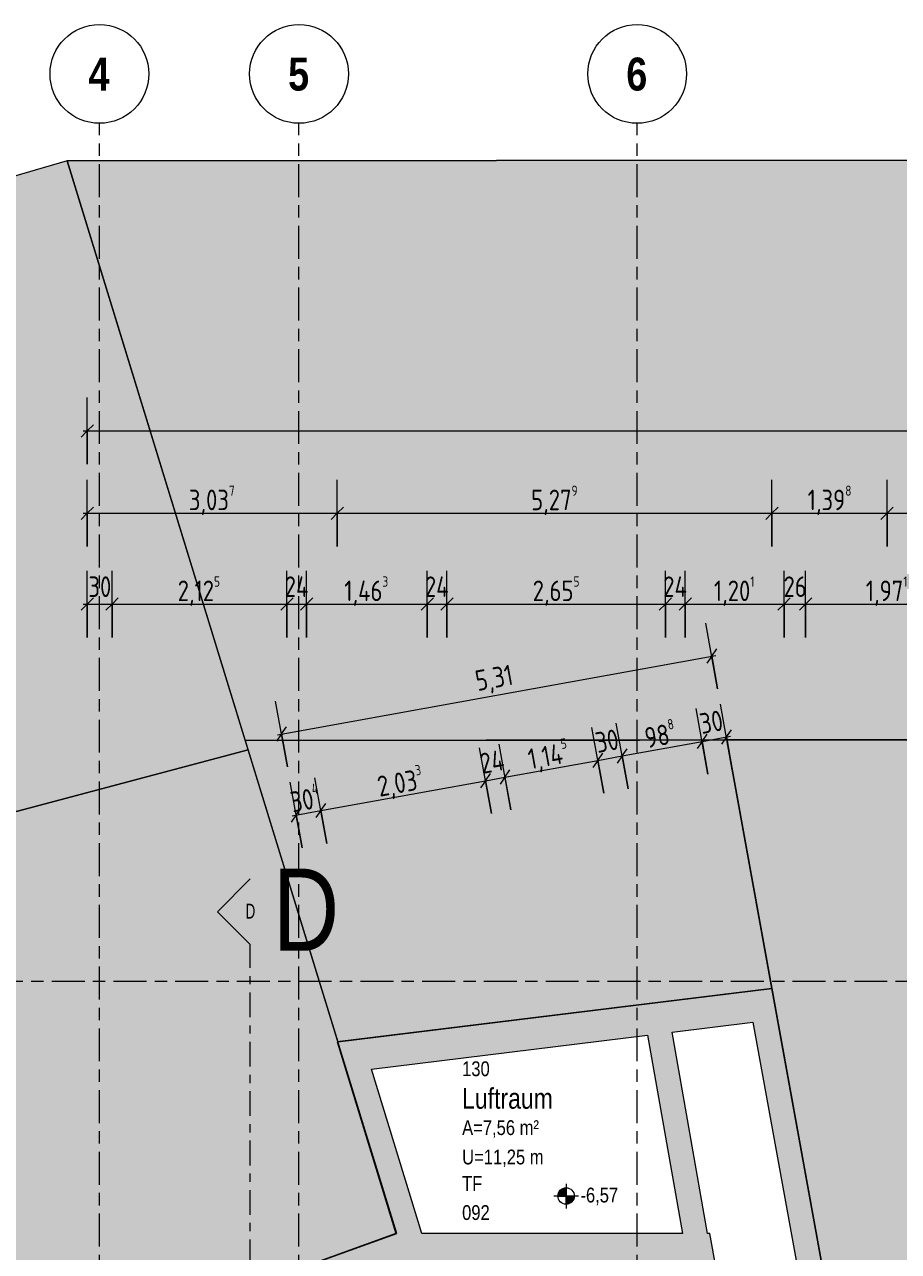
# Model space of a CAD drawing. Header units: metres. Extents: x -39 to 114, y -54 to 869.
# Tile 34 of 44: x -15 to -4, y 23 to 38. Entities that reach past the tile are written whole.
import ezdxf

# ---------------------------------------------------------------- set-up
doc = ezdxf.new("R2010")
doc.units = ezdxf.units.M
doc.linetypes.add('_Rasterlinie_', pattern=[0.75, 0.4, -0.1, 0.15, -0.1])
doc.linetypes.add('_Schnittlinie_', pattern=[0.6, 0.3, -0.1, 0.1, -0.1])
for name, color, linetype, lineweight in [('A_Bem', 7, 'Continuous', 5), ('A_Bem-100', 7, 'Continuous', 5), ('A_Geschossdecken', 7, 'Continuous', 5), ('A_Hoehenkoten', 124, 'Continuous', 5), ('A_Körper_Form', 7, 'Continuous', 5), ('A_Notizen', 50, 'Continuous', 5), ('A_Raster', 128, 'Continuous', 5), ('A_Raum-Txt', 16, 'Continuous', 5), ('A_Symbol-S_A', 172, 'Continuous', 5), ('A_Wand', 244, 'Continuous', 5), ('A_Wand_Schraff', 1, 'Continuous', 5)]:
    doc.layers.add(name, color=color, linetype=linetype, lineweight=lineweight)
doc.styles.add('Arial', font='arial.ttf', dxfattribs={"width": 0.8, "height": 0.18})
doc.styles.add('Arial Narrow', font='ARIALN.TTF', dxfattribs={"width": 0.8, "height": 0.18})
doc.styles.add('Arial Narrow_B', font='txt', dxfattribs={"height": 0.4})
doc.styles.add('Arial_1', font='arial.ttf', dxfattribs={"width": 0.8, "height": 1})
doc.styles.add('Arial_B', font='txt', dxfattribs={"width": 0.8, "height": 0.25})
doc.styles.add('ISOCPEUR', font='isocpeur.ttf', dxfattribs={"width": 0.8, "height": 0.25})
doc.dimstyles.new('BLB-Standard_2_5_Aussen', dxfattribs={"dimscale": 0.3048, "dimtxt": 0.248995, "dimasz": 0.492126, "dimexe": 1.32874, "dimexo": 0.0625, "dimgap": 0.032808, "dimtad": 1, "dimdec": 1, "dimlfac": 100, "dimrnd": 0.1, "dimdsep": 46, "dimtxsty": 'ISOCPEUR', "dimblk1": 'OBLIQUE', "dimblk2": 'OBLIQUE', "dimsah": 1, "dimcen": 0.09, "dimdle": 0.164042, "dimazin": 0, "dimtfac": 1, "dimtdec": 4, "dimtix": 1, "dimtmove": 0, "dimatfit": 3, "dimfxl": 1.32874, "dimfxlon": 1, "dimtvp": 1, "dimtolj": 1, "dimtzin": 0, "dimarcsym": 2})
doc.dimstyles.new('BLB-Standard_2_5_Aussen_1', dxfattribs={"dimscale": 0.3048, "dimtxt": 0.248995, "dimasz": 0.492126, "dimexe": 1.32874, "dimexo": 0.0625, "dimgap": 0.032808, "dimtad": 1, "dimrnd": 0.001, "dimzin": 0, "dimdsep": 46, "dimtxsty": 'ISOCPEUR', "dimblk1": 'OBLIQUE', "dimblk2": 'OBLIQUE', "dimsah": 1, "dimcen": 0.09, "dimdle": 0.164042, "dimazin": 0, "dimtfac": 1, "dimtdec": 4, "dimtix": 1, "dimtmove": 0, "dimatfit": 3, "dimfxl": 1.32874, "dimfxlon": 1, "dimtvp": 1, "dimtolj": 1, "dimtzin": 0, "dimarcsym": 2})
doc.dimstyles.new('BLB-Standard_2_5_Aussen_maskiert', dxfattribs={"dimscale": 0.3048, "dimtxt": 0.248995, "dimasz": 0.492126, "dimexe": 1.32874, "dimexo": 0.0625, "dimgap": 0.032808, "dimtad": 1, "dimrnd": 0.001, "dimzin": 0, "dimdsep": 46, "dimtxsty": 'ISOCPEUR', "dimblk1": 'OBLIQUE', "dimblk2": 'OBLIQUE', "dimsah": 1, "dimcen": 0.09, "dimdle": 0.164042, "dimazin": 0, "dimtfac": 1, "dimtdec": 4, "dimtix": 1, "dimtmove": 0, "dimatfit": 3, "dimfxl": 1.32874, "dimfxlon": 1, "dimtvp": 1, "dimtfill": 1, "dimtolj": 1, "dimtzin": 0, "dimarcsym": 2})

# ---------------------------------------------------------------- blocks, each defined once
blk = doc.blocks.new('Schnitt - Name-592450-A-E-2- OK FFB')
at = {"layer": 'A_Symbol-S_A', "lineweight": 9}
for p, q in [((-0.004, 0.004), (-0.008, 0)), ((0, 0), (-0.004, 0.004))]:
    blk.add_line(p, q, dxfattribs=at)
blk = doc.blocks.new('Höhenkoten - Kreuz gefüllt-6114407-A-E-2- OK FFB')
at = {"layer": 'A_Hoehenkoten'}
h = blk.add_hatch(color=256, dxfattribs=at)
edge = h.paths.add_edge_path(flags=0)
edge.add_line((0.001, 0.0014), (0, 0.0014))
edge.add_line((0, 0.0014), (0, 0.0024))
edge.add_arc((0, 0.0014), 0.001, 0, 90, ccw=False)
h = blk.add_hatch(color=256, dxfattribs=at)
edge = h.paths.add_edge_path(flags=0)
edge.add_line((-0.001, 0.0014), (0, 0.0014))
edge.add_line((0, 0.0014), (0, 0.0004))
edge.add_arc((0, 0.0014), 0.001, 180, 270, ccw=False)
for p, q in [((0, 0.0029), (0, -0.0001)), ((0, 0.0014), (0, 0.0024)), ((0, 0.0024), (0, 0.0014)), ((0, 0.0024), (0, 0.0014)), ((0, 0.0014), (0, 0.0024)), ((-0.0015, 0.0014), (0.0015, 0.0014)), ((-0.001, 0.0014), (0, 0.0014)), ((0, 0.0014), (-0.001, 0.0014)), ((0, 0.0014), (-0.001, 0.0014)), ((-0.001, 0.0014), (0, 0.0014)), ((0.001, 0.0014), (0, 0.0014)), ((0, 0.0014), (0, 0.0004)), ((0, 0.0004), (0, 0.0014)), ((0, 0.0014), (0.001, 0.0014)), ((0, 0.0014), (0.001, 0.0014)), ((0.001, 0.0014), (0, 0.0014)), ((0, 0.0014), (0, 0.0004)), ((0, 0.0004), (0, 0.0014))]:
    blk.add_line(p, q, dxfattribs=at)
for start, end in [(90, 180), (90, 180), (360, 90), (360, 90), (180, 270), (180, 270), (270, 0), (270, 360)]:
    blk.add_arc((0, 0.0014), 0.001, start, end, dxfattribs=at)
blk = doc.blocks.new('DIMBLOCK91-A-E-2- OK FFB')
at = {"layer": 'A_Bem-100'}
for p, q in [((-14.026, 30.827), (-14.026, 31.637)), ((-13.725, 30.827), (-13.725, 31.637)), ((-14.076, 31.232), (-13.725, 31.232)), ((-14.026, 31.232), (-14.026, 30.827)), ((-13.725, 31.232), (-13.725, 30.827))]:
    blk.add_line(p, q, dxfattribs=at)
at = {"layer": 'A_Bem-100', "lineweight": 9}
for p, q in [((-14.026, 31.232), (-13.951, 31.307)), ((-13.725, 31.232), (-13.65, 31.307)), ((-14.026, 31.232), (-14.101, 31.157)), ((-13.725, 31.232), (-13.8, 31.157))]:
    blk.add_line(p, q, dxfattribs=at)
at = {"layer": 'A_Bem-100', "color": 0, "insert": (-14.012, 31.568), "char_height": 0.25, "width": 0.32865, "attachment_point": 1, "line_spacing_factor": 1.149209, "style": 'ISOCPEUR'}
blk.add_mtext('30', dxfattribs=at)
blk = doc.blocks.new('_Oblique')
at = {"color": 0, "linetype": 'ByBlock', "lineweight": -2}
blk.add_line((-0.5, -0.5), (0.5, 0.5), dxfattribs=at)
blk = doc.blocks.new('DIMBLOCK92-A-E-2- OK FFB')
at = {"layer": 'A_Bem-100'}
for p, q in [((-13.725, 30.827), (-13.725, 31.637)), ((-11.601, 30.827), (-11.601, 31.637)), ((-13.725, 31.232), (-11.601, 31.232)), ((-13.725, 31.232), (-13.725, 30.827)), ((-11.601, 31.232), (-11.601, 30.827))]:
    blk.add_line(p, q, dxfattribs=at)
at = {"layer": 'A_Bem-100', "lineweight": 9}
for p, q in [((-13.725, 31.232), (-13.65, 31.307)), ((-11.601, 31.232), (-11.526, 31.307)), ((-13.725, 31.232), (-13.8, 31.157)), ((-11.601, 31.232), (-11.676, 31.157))]:
    blk.add_line(p, q, dxfattribs=at)
at = {"layer": 'A_Bem-100', "color": 0, "insert": (-12.928, 31.568), "char_height": 0.25, "width": 0.63639, "attachment_point": 1, "line_spacing_factor": 1.149209, "style": 'ISOCPEUR'}
blk.add_mtext('2,12\\A2\\H0.5x;\\S5^  ;\\H2x;', dxfattribs=at)
blk = doc.blocks.new('DIMBLOCK93-A-E-2- OK FFB')
at = {"layer": 'A_Bem-100'}
for p, q in [((-11.601, 30.827), (-11.601, 31.637)), ((-11.361, 30.827), (-11.361, 31.637)), ((-11.601, 31.232), (-11.361, 31.232)), ((-11.601, 31.232), (-11.601, 30.827)), ((-11.361, 31.232), (-11.361, 30.827))]:
    blk.add_line(p, q, dxfattribs=at)
at = {"layer": 'A_Bem-100', "lineweight": 9}
for p, q in [((-11.601, 31.232), (-11.526, 31.307)), ((-11.361, 31.232), (-11.286, 31.307)), ((-11.601, 31.232), (-11.676, 31.157)), ((-11.361, 31.232), (-11.436, 31.157))]:
    blk.add_line(p, q, dxfattribs=at)
at = {"layer": 'A_Bem-100', "color": 0, "insert": (-11.627, 31.568), "char_height": 0.25, "width": 0.35255, "attachment_point": 1, "line_spacing_factor": 1.149209, "style": 'ISOCPEUR'}
blk.add_mtext('24', dxfattribs=at)
blk = doc.blocks.new('DIMBLOCK94-A-E-2- OK FFB')
at = {"layer": 'A_Bem-100'}
for p, q in [((-11.361, 30.827), (-11.361, 31.637)), ((-9.897, 30.827), (-9.897, 31.637)), ((-11.361, 31.232), (-9.897, 31.232)), ((-11.361, 31.232), (-11.361, 30.827)), ((-9.897, 31.232), (-9.897, 30.827))]:
    blk.add_line(p, q, dxfattribs=at)
at = {"layer": 'A_Bem-100', "lineweight": 9}
for p, q in [((-11.361, 31.232), (-11.286, 31.307)), ((-9.897, 31.232), (-9.822, 31.307)), ((-11.361, 31.232), (-11.436, 31.157)), ((-9.897, 31.232), (-9.972, 31.157))]:
    blk.add_line(p, q, dxfattribs=at)
at = {"layer": 'A_Bem-100', "color": 0, "insert": (-10.904, 31.568), "char_height": 0.25, "width": 0.66029, "attachment_point": 1, "line_spacing_factor": 1.149209, "style": 'ISOCPEUR'}
blk.add_mtext('1,46\\A2\\H0.5x;\\S3^  ;\\H2x;', dxfattribs=at)
blk = doc.blocks.new('DIMBLOCK95-A-E-2- OK FFB')
at = {"layer": 'A_Bem-100'}
for p, q in [((-9.897, 30.827), (-9.897, 31.637)), ((-9.657, 30.827), (-9.657, 31.637)), ((-9.897, 31.232), (-9.657, 31.232)), ((-9.897, 31.232), (-9.897, 30.827)), ((-9.657, 31.232), (-9.657, 30.827))]:
    blk.add_line(p, q, dxfattribs=at)
at = {"layer": 'A_Bem-100', "lineweight": 9}
for p, q in [((-9.897, 31.232), (-9.822, 31.307)), ((-9.657, 31.232), (-9.582, 31.307)), ((-9.897, 31.232), (-9.972, 31.157)), ((-9.657, 31.232), (-9.732, 31.157))]:
    blk.add_line(p, q, dxfattribs=at)
at = {"layer": 'A_Bem-100', "color": 0, "insert": (-9.924, 31.568), "char_height": 0.25, "width": 0.35255, "attachment_point": 1, "line_spacing_factor": 1.149209, "style": 'ISOCPEUR'}
blk.add_mtext('24', dxfattribs=at)
blk = doc.blocks.new('DIMBLOCK96-A-E-2- OK FFB')
at = {"layer": 'A_Bem-100'}
for p, q in [((-9.657, 30.827), (-9.657, 31.637)), ((-7.002, 30.827), (-7.002, 31.637)), ((-9.657, 31.232), (-7.002, 31.232)), ((-9.657, 31.232), (-9.657, 30.827)), ((-7.002, 31.232), (-7.002, 30.827))]:
    blk.add_line(p, q, dxfattribs=at)
at = {"layer": 'A_Bem-100', "lineweight": 9}
for p, q in [((-9.657, 31.232), (-9.582, 31.307)), ((-7.002, 31.232), (-6.927, 31.307)), ((-9.657, 31.232), (-9.732, 31.157)), ((-7.002, 31.232), (-7.077, 31.157))]:
    blk.add_line(p, q, dxfattribs=at)
at = {"layer": 'A_Bem-100', "color": 0, "insert": (-8.615, 31.568), "char_height": 0.25, "width": 0.68419, "attachment_point": 1, "line_spacing_factor": 1.149209, "style": 'ISOCPEUR'}
blk.add_mtext('2,65\\A2\\H0.5x;\\S5^  ;\\H2x;', dxfattribs=at)
blk = doc.blocks.new('DIMBLOCK97-A-E-2- OK FFB')
at = {"layer": 'A_Bem-100'}
for p, q in [((-7.002, 30.827), (-7.002, 31.637)), ((-6.762, 30.827), (-6.762, 31.637)), ((-7.002, 31.232), (-6.762, 31.232)), ((-7.002, 31.232), (-7.002, 30.827)), ((-6.762, 31.232), (-6.762, 30.827))]:
    blk.add_line(p, q, dxfattribs=at)
at = {"layer": 'A_Bem-100', "lineweight": 9}
for p, q in [((-7.002, 31.232), (-6.927, 31.307)), ((-6.762, 31.232), (-6.687, 31.307)), ((-7.002, 31.232), (-7.077, 31.157)), ((-6.762, 31.232), (-6.837, 31.157))]:
    blk.add_line(p, q, dxfattribs=at)
at = {"layer": 'A_Bem-100', "color": 0, "insert": (-7.029, 31.568), "char_height": 0.25, "width": 0.35255, "attachment_point": 1, "line_spacing_factor": 1.149209, "style": 'ISOCPEUR'}
blk.add_mtext('24', dxfattribs=at)
blk = doc.blocks.new('DIMBLOCK98-A-E-2- OK FFB')
at = {"layer": 'A_Bem-100'}
for p, q in [((-6.762, 30.827), (-6.762, 31.637)), ((-5.561, 30.827), (-5.561, 31.637)), ((-6.762, 31.232), (-5.561, 31.232)), ((-6.762, 31.232), (-6.762, 30.827)), ((-5.561, 31.232), (-5.561, 30.827))]:
    blk.add_line(p, q, dxfattribs=at)
at = {"layer": 'A_Bem-100', "lineweight": 9}
for p, q in [((-6.762, 31.232), (-6.687, 31.307)), ((-5.561, 31.232), (-5.486, 31.307)), ((-6.762, 31.232), (-6.837, 31.157)), ((-5.561, 31.232), (-5.636, 31.157))]:
    blk.add_line(p, q, dxfattribs=at)
at = {"layer": 'A_Bem-100', "color": 0, "insert": (-6.414, 31.568), "char_height": 0.25, "width": 0.60651, "attachment_point": 1, "line_spacing_factor": 1.149209, "style": 'ISOCPEUR'}
blk.add_mtext('1,20\\A2\\H0.5x;\\S1^  ;\\H2x;', dxfattribs=at)
blk = doc.blocks.new('DIMBLOCK99-A-E-2- OK FFB')
at = {"layer": 'A_Bem-100'}
for p, q in [((-5.561, 30.827), (-5.561, 31.637)), ((-5.301, 30.827), (-5.301, 31.637)), ((-5.561, 31.232), (-5.301, 31.232)), ((-5.561, 31.232), (-5.561, 30.827)), ((-5.301, 31.232), (-5.301, 30.827))]:
    blk.add_line(p, q, dxfattribs=at)
at = {"layer": 'A_Bem-100', "lineweight": 9}
for p, q in [((-5.561, 31.232), (-5.486, 31.307)), ((-5.301, 31.232), (-5.226, 31.307)), ((-5.561, 31.232), (-5.636, 31.157)), ((-5.301, 31.232), (-5.376, 31.157))]:
    blk.add_line(p, q, dxfattribs=at)
at = {"layer": 'A_Bem-100', "color": 0, "insert": (-5.568, 31.568), "char_height": 0.25, "width": 0.32865, "attachment_point": 1, "line_spacing_factor": 1.149209, "style": 'ISOCPEUR'}
blk.add_mtext('26', dxfattribs=at)
blk = doc.blocks.new('DIMBLOCK100-A-E-2- OK FFB')
at = {"layer": 'A_Bem-100'}
for p, q in [((-5.301, 30.827), (-5.301, 31.637)), ((-3.331, 30.827), (-3.331, 31.637)), ((-5.301, 31.232), (-3.331, 31.232)), ((-5.301, 31.232), (-5.301, 30.827)), ((-3.331, 31.232), (-3.331, 30.827))]:
    blk.add_line(p, q, dxfattribs=at)
at = {"layer": 'A_Bem-100', "lineweight": 9}
for p, q in [((-5.301, 31.232), (-5.226, 31.307)), ((-3.331, 31.232), (-3.256, 31.307)), ((-5.301, 31.232), (-5.376, 31.157)), ((-3.331, 31.232), (-3.406, 31.157))]:
    blk.add_line(p, q, dxfattribs=at)
at = {"layer": 'A_Bem-100', "color": 0, "insert": (-4.569, 31.568), "char_height": 0.25, "width": 0.60651, "attachment_point": 1, "line_spacing_factor": 1.149209, "style": 'ISOCPEUR'}
blk.add_mtext('1,97\\A2\\H0.5x;\\S1^  ;\\H2x;', dxfattribs=at)
blk = doc.blocks.new('DIMBLOCK114-A-E-2- OK FFB')
at = {"layer": 'A_Bem-100'}
for p, q in [((-11.416, 28.271), (-11.56, 29.068)), ((-11.116, 28.325), (-11.261, 29.122)), ((-11.537, 28.661), (-11.189, 28.724)), ((-11.488, 28.67), (-11.416, 28.271)), ((-11.189, 28.724), (-11.116, 28.325))]:
    blk.add_line(p, q, dxfattribs=at)
at = {"layer": 'A_Bem-100', "lineweight": 9}
for p, q in [((-11.189, 28.724), (-11.128, 28.811)), ((-11.488, 28.67), (-11.548, 28.582)), ((-11.488, 28.67), (-11.427, 28.757)), ((-11.189, 28.724), (-11.249, 28.637))]:
    blk.add_line(p, q, dxfattribs=at)
at = {"layer": 'A_Bem-100', "color": 0, "insert": (-11.585, 28.994), "char_height": 0.25, "width": 0.45414, "attachment_point": 1, "rotation": 10.2719, "line_spacing_factor": 1.149209, "style": 'ISOCPEUR'}
blk.add_mtext('30\\A2\\H0.5x;\\S4^  ;\\H2x;', dxfattribs=at)
blk = doc.blocks.new('DIMBLOCK115-A-E-2- OK FFB')
at = {"layer": 'A_Bem-100'}
for p, q in [((-9.116, 28.688), (-9.26, 29.485)), ((-11.116, 28.325), (-11.261, 29.122)), ((-11.189, 28.724), (-9.188, 29.086)), ((-9.188, 29.086), (-9.116, 28.688)), ((-11.189, 28.724), (-11.116, 28.325))]:
    blk.add_line(p, q, dxfattribs=at)
at = {"layer": 'A_Bem-100', "lineweight": 9}
for p, q in [((-9.188, 29.086), (-9.248, 28.999)), ((-9.188, 29.086), (-9.127, 29.174)), ((-11.189, 28.724), (-11.128, 28.811)), ((-11.189, 28.724), (-11.249, 28.637))]:
    blk.add_line(p, q, dxfattribs=at)
at = {"layer": 'A_Bem-100', "color": 0, "insert": (-10.529, 29.185), "char_height": 0.25, "width": 0.68419, "attachment_point": 1, "rotation": 10.2719, "line_spacing_factor": 1.149209, "style": 'ISOCPEUR'}
blk.add_mtext('2,03\\A2\\H0.5x;\\S3^  ;\\H2x;', dxfattribs=at)
blk = doc.blocks.new('DIMBLOCK116-A-E-2- OK FFB')
at = {"layer": 'A_Bem-100'}
for p, q in [((-8.879, 28.731), (-9.024, 29.528)), ((-9.116, 28.688), (-9.26, 29.485)), ((-9.188, 29.086), (-8.952, 29.129)), ((-9.188, 29.086), (-9.116, 28.688)), ((-8.952, 29.129), (-8.879, 28.731))]:
    blk.add_line(p, q, dxfattribs=at)
at = {"layer": 'A_Bem-100', "lineweight": 9}
for p, q in [((-8.952, 29.129), (-8.891, 29.216)), ((-9.188, 29.086), (-9.248, 28.999)), ((-9.188, 29.086), (-9.127, 29.174)), ((-8.952, 29.129), (-9.012, 29.042))]:
    blk.add_line(p, q, dxfattribs=at)
at = {"layer": 'A_Bem-100', "color": 0, "insert": (-9.274, 29.413), "char_height": 0.25, "width": 0.35255, "attachment_point": 1, "rotation": 10.2719, "line_spacing_factor": 1.149209, "style": 'ISOCPEUR'}
blk.add_mtext('24', dxfattribs=at)
blk = doc.blocks.new('DIMBLOCK117-A-E-2- OK FFB')
at = {"layer": 'A_Bem-100'}
for p, q in [((-7.752, 28.935), (-7.897, 29.732)), ((-8.879, 28.731), (-9.024, 29.528)), ((-8.952, 29.129), (-7.825, 29.333)), ((-7.825, 29.333), (-7.752, 28.935)), ((-8.952, 29.129), (-8.879, 28.731))]:
    blk.add_line(p, q, dxfattribs=at)
at = {"layer": 'A_Bem-100', "lineweight": 9}
for p, q in [((-7.825, 29.333), (-7.764, 29.421)), ((-8.952, 29.129), (-8.891, 29.216)), ((-7.825, 29.333), (-7.885, 29.246)), ((-8.952, 29.129), (-9.012, 29.042))]:
    blk.add_line(p, q, dxfattribs=at)
at = {"layer": 'A_Bem-100', "color": 0, "insert": (-8.699, 29.517), "char_height": 0.25, "width": 0.61249, "attachment_point": 1, "rotation": 10.2719, "line_spacing_factor": 1.149209, "style": 'ISOCPEUR'}
blk.add_mtext('1,14\\A2\\H0.5x;\\S5^  ;\\H2x;', dxfattribs=at)
blk = doc.blocks.new('DIMBLOCK118-A-E-2- OK FFB')
at = {"layer": 'A_Bem-100'}
for p, q in [((-7.752, 28.935), (-7.897, 29.732)), ((-7.457, 28.988), (-7.602, 29.785)), ((-7.825, 29.333), (-7.529, 29.387)), ((-7.529, 29.387), (-7.457, 28.988)), ((-7.825, 29.333), (-7.752, 28.935))]:
    blk.add_line(p, q, dxfattribs=at)
at = {"layer": 'A_Bem-100', "lineweight": 9}
for p, q in [((-7.825, 29.333), (-7.764, 29.421)), ((-7.529, 29.387), (-7.59, 29.3)), ((-7.529, 29.387), (-7.469, 29.474)), ((-7.825, 29.333), (-7.885, 29.246))]:
    blk.add_line(p, q, dxfattribs=at)
at = {"layer": 'A_Bem-100', "color": 0, "insert": (-7.872, 29.667), "char_height": 0.25, "width": 0.32865, "attachment_point": 1, "rotation": 10.2719, "line_spacing_factor": 1.149209, "style": 'ISOCPEUR'}
blk.add_mtext('30', dxfattribs=at)
blk = doc.blocks.new('DIMBLOCK119-A-E-2- OK FFB')
at = {"layer": 'A_Bem-100'}
for p, q in [((-6.486, 29.164), (-6.63, 29.962)), ((-7.457, 28.988), (-7.602, 29.785)), ((-7.529, 29.387), (-6.558, 29.563)), ((-6.558, 29.563), (-6.486, 29.164)), ((-7.529, 29.387), (-7.457, 28.988))]:
    blk.add_line(p, q, dxfattribs=at)
at = {"layer": 'A_Bem-100', "lineweight": 9}
for p, q in [((-6.558, 29.563), (-6.618, 29.476)), ((-6.558, 29.563), (-6.497, 29.65)), ((-7.529, 29.387), (-7.59, 29.3)), ((-7.529, 29.387), (-7.469, 29.474))]:
    blk.add_line(p, q, dxfattribs=at)
at = {"layer": 'A_Bem-100', "color": 0, "insert": (-7.282, 29.774), "char_height": 0.25, "width": 0.43621, "attachment_point": 1, "rotation": 10.2719, "line_spacing_factor": 1.149209, "style": 'ISOCPEUR'}
blk.add_mtext('98\\A2\\H0.5x;\\S8^  ;\\H2x;', dxfattribs=at)
blk = doc.blocks.new('DIMBLOCK120-A-E-2- OK FFB')
at = {"layer": 'A_Bem-100'}
for p, q in [((-6.486, 29.164), (-6.63, 29.962)), ((-6.19, 29.218), (-6.335, 30.015)), ((-6.558, 29.563), (-6.213, 29.625)), ((-6.558, 29.563), (-6.486, 29.164)), ((-6.262, 29.617), (-6.19, 29.218))]:
    blk.add_line(p, q, dxfattribs=at)
at = {"layer": 'A_Bem-100', "lineweight": 9}
for p, q in [((-6.262, 29.617), (-6.202, 29.704)), ((-6.558, 29.563), (-6.618, 29.476)), ((-6.558, 29.563), (-6.497, 29.65)), ((-6.262, 29.617), (-6.323, 29.529))]:
    blk.add_line(p, q, dxfattribs=at)
at = {"layer": 'A_Bem-100', "color": 0, "insert": (-6.605, 29.897), "char_height": 0.25, "width": 0.32865, "attachment_point": 1, "rotation": 10.2719, "line_spacing_factor": 1.149209, "style": 'ISOCPEUR'}
blk.add_mtext('30', dxfattribs=at)
blk = doc.blocks.new('DIMBLOCK121-A-E-2- OK FFB')
at = {"layer": 'A_Bem-100'}
for p, q in [((-14.026, 31.931), (-14.026, 32.741)), ((-10.989, 31.931), (-10.989, 32.741)), ((-14.076, 32.336), (-10.989, 32.336)), ((-14.026, 32.336), (-14.026, 31.931)), ((-10.989, 32.336), (-10.989, 31.931))]:
    blk.add_line(p, q, dxfattribs=at)
at = {"layer": 'A_Bem-100', "lineweight": 9}
for p, q in [((-14.026, 32.336), (-13.951, 32.411)), ((-10.989, 32.336), (-10.914, 32.411)), ((-14.026, 32.336), (-14.101, 32.261)), ((-10.989, 32.336), (-11.064, 32.261))]:
    blk.add_line(p, q, dxfattribs=at)
at = {"layer": 'A_Bem-100', "color": 0, "insert": (-12.792, 32.672), "char_height": 0.25, "width": 0.68419, "attachment_point": 1, "line_spacing_factor": 1.149209, "style": 'ISOCPEUR'}
blk.add_mtext('3,03\\A2\\H0.5x;\\S7^  ;\\H2x;', dxfattribs=at)
blk = doc.blocks.new('DIMBLOCK122-A-E-2- OK FFB')
at = {"layer": 'A_Bem-100'}
for p, q in [((-10.989, 31.931), (-10.989, 32.741)), ((-5.709, 31.931), (-5.709, 32.741)), ((-10.989, 32.336), (-5.709, 32.336)), ((-10.989, 32.336), (-10.989, 31.931)), ((-5.709, 32.336), (-5.709, 31.931))]:
    blk.add_line(p, q, dxfattribs=at)
at = {"layer": 'A_Bem-100', "lineweight": 9}
for p, q in [((-10.989, 32.336), (-10.914, 32.411)), ((-5.709, 32.336), (-5.634, 32.411)), ((-10.989, 32.336), (-11.064, 32.261)), ((-5.709, 32.336), (-5.784, 32.261))]:
    blk.add_line(p, q, dxfattribs=at)
at = {"layer": 'A_Bem-100', "color": 0, "insert": (-8.634, 32.672), "char_height": 0.25, "width": 0.68419, "attachment_point": 1, "line_spacing_factor": 1.149209, "style": 'ISOCPEUR'}
blk.add_mtext('5,27\\A2\\H0.5x;\\S9^  ;\\H2x;', dxfattribs=at)
blk = doc.blocks.new('DIMBLOCK123-A-E-2- OK FFB')
at = {"layer": 'A_Bem-100'}
for p, q in [((-5.709, 31.931), (-5.709, 32.741)), ((-4.311, 31.931), (-4.311, 32.741)), ((-5.709, 32.336), (-4.311, 32.336)), ((-5.709, 32.336), (-5.709, 31.931)), ((-4.311, 32.336), (-4.311, 31.931))]:
    blk.add_line(p, q, dxfattribs=at)
at = {"layer": 'A_Bem-100', "lineweight": 9}
for p, q in [((-5.709, 32.336), (-5.634, 32.411)), ((-4.311, 32.336), (-4.236, 32.411)), ((-5.709, 32.336), (-5.784, 32.261)), ((-4.311, 32.336), (-4.386, 32.261))]:
    blk.add_line(p, q, dxfattribs=at)
at = {"layer": 'A_Bem-100', "color": 0, "insert": (-5.275, 32.672), "char_height": 0.25, "width": 0.63639, "attachment_point": 1, "line_spacing_factor": 1.149209, "style": 'ISOCPEUR'}
blk.add_mtext('1,39\\A2\\H0.5x;\\S8^  ;\\H2x;', dxfattribs=at)
blk = doc.blocks.new('DIMBLOCK124-A-E-2- OK FFB')
at = {"layer": 'A_Bem-100'}
for p, q in [((-4.311, 31.931), (-4.311, 32.741)), ((12.273, 31.931), (12.273, 32.741)), ((-4.311, 32.336), (12.273, 32.336)), ((-4.311, 32.336), (-4.311, 31.931)), ((12.273, 32.336), (12.273, 31.931))]:
    blk.add_line(p, q, dxfattribs=at)
at = {"layer": 'A_Bem-100', "lineweight": 9}
for p, q in [((-4.311, 32.336), (-4.236, 32.411)), ((12.273, 32.336), (12.348, 32.411)), ((-4.311, 32.336), (-4.386, 32.261)), ((12.273, 32.336), (12.198, 32.261))]:
    blk.add_line(p, q, dxfattribs=at)
at = {"layer": 'A_Bem-100', "color": 0, "insert": (3.64, 32.672), "char_height": 0.25, "width": 0.81864, "attachment_point": 1, "line_spacing_factor": 1.149209, "style": 'ISOCPEUR'}
blk.add_mtext('16,58\\A2\\H0.5x;\\S4^  ;\\H2x;', dxfattribs=at)
blk = doc.blocks.new('Raster - Raster-989695-A-E-2- OK FFB')
at = {"layer": 'A_Raster', "lineweight": 9}
blk.add_circle((0, 0), 0.006, dxfattribs=at)
blk = doc.blocks.new('DIMBLOCK155-A-E-2- OK FFB')
at = {"layer": 'A_Bem-100'}
for p, q in [((-6.369, 30.202), (-6.513, 30.999)), ((-11.715, 29.645), (-6.392, 30.609)), ((-6.441, 30.6), (-6.369, 30.202)), ((-11.594, 29.255), (-11.738, 30.052)), ((-11.666, 29.654), (-11.594, 29.255))]:
    blk.add_line(p, q, dxfattribs=at)
at = {"layer": 'A_Bem-100', "lineweight": 9}
for p, q in [((-6.441, 30.6), (-6.501, 30.513)), ((-6.441, 30.6), (-6.38, 30.688)), ((-11.666, 29.654), (-11.606, 29.741)), ((-11.666, 29.654), (-11.727, 29.566))]:
    blk.add_line(p, q, dxfattribs=at)
at = {"layer": 'A_Bem-100', "color": 0, "insert": (-9.33, 30.419), "char_height": 0.25, "width": 0.52883, "attachment_point": 1, "rotation": 10.2704, "line_spacing_factor": 1.149209, "style": 'ISOCPEUR'}
blk.add_mtext('5,31', dxfattribs=at)
blk = doc.blocks.new('DIMBLOCK266-A-E-2- OK FFB')
at = {"layer": 'A_Bem-100'}
for p, q in [((-14.026, 32.931), (-14.026, 33.741)), ((23.221, 32.931), (23.221, 33.741)), ((-14.076, 33.336), (23.271, 33.336)), ((-14.026, 33.336), (-14.026, 32.931)), ((23.221, 33.336), (23.221, 32.931))]:
    blk.add_line(p, q, dxfattribs=at)
at = {"layer": 'A_Bem-100', "lineweight": 9}
for p, q in [((-14.026, 33.336), (-13.951, 33.411)), ((23.221, 33.336), (23.296, 33.411)), ((-14.026, 33.336), (-14.101, 33.261)), ((23.221, 33.336), (23.146, 33.261))]:
    blk.add_line(p, q, dxfattribs=at)
at = {"layer": 'A_Bem-100', "color": 0, "insert": (4.234, 33.672), "char_height": 0.25, "width": 0.87242, "attachment_point": 1, "line_spacing_factor": 1.149209, "style": 'ISOCPEUR', "bg_fill": 3, "box_fill_scale": 1.25, "bg_fill_color": 256, "bg_fill_true_color": 13158600, "bg_fill_transparency": 0}
blk.add_mtext('37,24\\A2\\H0.5x;\\S7^  ;\\H2x;', dxfattribs=at)

msp = doc.modelspace()

# ---------------------------------------------------------------- hatches: boundary and pattern name
at = {"layer": 'A_Geschossdecken', "lineweight": 9}
msp.add_hatch(color=254, dxfattribs=at).paths.add_polyline_path([(-37.2878, 13.8639), (-10.2674, 23.5861), (-12.073, 29.4613), (-35.6458, 23.1862), (-35.5845, 22.9541), (-37.2878, 22.4902), (-37.2878, 14.0739)], flags=0)
at = {"layer": 'A_Körper_Form', "lineweight": 9}
for points in [[(-37.2878, 22.4902), (-35.5845, 22.9541), (-35.6458, 23.1862), (-12.0732, 29.4618), (-14.2719, 36.6161), (-37.2878, 29.9192), (-37.2878, 22.6441)], [(-12.1073, 29.5752), (9.6139, 29.5969), (23.2603, 29.597), (23.2602, 36.6534), (-14.2711, 36.6159)], [(-10.9832, 25.9152), (-5.7091, 26.5627), (-6.2561, 29.5813), (-12.1081, 29.5754)], [(-4.3095, 18.8384), (11.2065, 21.097), (11.2064, 29.5987), (-6.2561, 29.5813), (-4.4755, 19.7544)]]:
    msp.add_hatch(color=254, dxfattribs=at).paths.add_polyline_path(points, flags=0)
at = {"layer": 'A_Wand_Schraff', "lineweight": 9}
for points in [[(-5.439, 23.3897), (-5.1438, 23.4432), (-5.7092, 26.5627), (-6.0074, 26.5261), (-5.8097, 25.4349)], [(-10.5735, 25.5826), (-5.9396, 26.1516), (-6.0074, 26.5261), (-10.6863, 25.9516)], [(-10.2758, 23.5831), (-10.2663, 23.5865), (-9.9632, 23.5865), (-10.6863, 25.9516), (-10.9886, 25.9145), (-10.4547, 24.1681)], [(-6.4917, 23.5865), (-6.9213, 26.031), (-7.2195, 25.9944), (-6.7963, 23.5865)], [(-11.6005, 22.7026), (-10.0889, 23.2465), (-10.2663, 23.5865), (-11.6005, 23.1064)], [(-6.6651, 23.2465), (-6.4009, 23.2465), (-6.4625, 23.5865), (-10.2663, 23.5865), (-10.0889, 23.2465), (-7.8855, 23.2465)], [(-4.6079, 18.8035), (-4.3108, 18.8467), (-5.1438, 23.4432), (-5.439, 23.3897), (-4.7802, 19.7544)]]:
    msp.add_hatch(color=253, dxfattribs=at).paths.add_polyline_path(points, flags=0)

# ---------------------------------------------------------------- linework, layer by layer
at = {"layer": 'A_Geschossdecken', "color": 253, "lineweight": 9}
for p, q in [((-12.073, 29.4613), (-35.6458, 23.1862)), ((-10.2674, 23.5861), (-12.073, 29.4613)), ((-37.2878, 13.8639), (-10.2674, 23.5861))]:
    msp.add_line(p, q, dxfattribs=at)
at = {"layer": 'A_Körper_Form', "color": 253, "lineweight": 9}
for p, q in [((-14.2719, 36.6161), (-37.2878, 29.9192)), ((-14.2719, 36.6161), (23.2595, 36.6536)), ((-12.0732, 29.4618), (-14.2719, 36.6161)), ((-14.2711, 36.6159), (-14.2719, 36.6161)), ((23.2602, 36.6534), (-14.2711, 36.6159)), ((-14.2711, 36.6159), (-12.1073, 29.5752)), ((-12.1081, 29.5754), (-10.9832, 25.9152)), ((-6.2561, 29.5813), (-12.1074, 29.5754)), ((-12.1073, 29.5752), (-7.3167, 29.58)), ((-7.3167, 29.58), (9.6139, 29.5969)), ((11.2064, 29.5987), (-6.2561, 29.5813)), ((-6.2561, 29.5813), (-4.3095, 18.8384)), ((-5.7091, 26.5627), (-6.2561, 29.5813)), ((-35.6458, 23.1862), (-12.0732, 29.4618)), ((-10.9832, 25.9152), (-5.7091, 26.5627))]:
    msp.add_line(p, q, dxfattribs=at)
at = {"layer": 'A_Raster', "linetype": '_Rasterlinie_', "lineweight": 9}
for p, q in [((-13.8786, -53.073), (-13.8786, 37.0725)), ((-11.4542, -53.073), (-11.4542, 37.0725)), ((-7.346, -53.073), (-7.346, 37.0725)), ((-37.7073, 26.6516), (31.3207, 26.6516))]:
    msp.add_line(p, q, dxfattribs=at)
at = {"layer": 'A_Symbol-S_A', "linetype": '_Schnittlinie_', "lineweight": 9}
msp.add_line((-12.0459, -31.9872), (-12.0459, 27.094), dxfattribs=at)
at = {"layer": 'A_Wand', "color": 250, "lineweight": 9}
for p, q in [((-5.7092, 26.5627), (-10.9886, 25.9145)), ((-4.3108, 18.8467), (-5.7092, 26.5627)), ((-6.9213, 26.031), (-5.9396, 26.1516)), ((-5.9396, 26.1516), (-4.5401, 18.4294)), ((-10.5735, 25.5826), (-7.2195, 25.9944)), ((-7.2195, 25.9944), (-6.7963, 23.5865)), ((-6.4917, 23.5865), (-6.9213, 26.031)), ((-10.9886, 25.9145), (-10.2758, 23.5831)), ((-9.9632, 23.5865), (-10.5735, 25.5826)), ((-10.2758, 23.5831), (-14.0256, 22.2339)), ((-6.7963, 23.5865), (-9.9632, 23.5865)), ((-6.4625, 23.5865), (-6.4917, 23.5865)), ((-6.3851, 23.1591), (-6.4625, 23.5865))]:
    msp.add_line(p, q, dxfattribs=at)

# ---------------------------------------------------------------- block references
at = {"layer": 'A_Hoehenkoten', "extrusion": (0, 0, -1), "xscale": 99.99999999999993, "yscale": 99.99999999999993, "zscale": 99.99999999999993}
msp.add_blockref('Höhenkoten - Kreuz gefüllt-6114407-A-E-2- OK FFB', (8.2095, 23.9), dxfattribs=at)
at = {"layer": 'A_Raster', "lineweight": 9, "xscale": 99.99999999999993, "yscale": 99.99999999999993, "zscale": 99.99999999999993}
for p in [(-13.8786, 37.6725), (-11.4542, 37.6725), (-7.346, 37.6725)]:
    msp.add_blockref('Raster - Raster-989695-A-E-2- OK FFB', p, dxfattribs=at)
at = {"layer": 'A_Symbol-S_A', "lineweight": 9, "extrusion": (0, 0, -1), "xscale": 99.99999999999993, "yscale": 99.99999999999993, "zscale": 99.99999999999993, "rotation": 270.0000000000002}
msp.add_blockref('Schnitt - Name-592450-A-E-2- OK FFB', (12.0459, 27.094), dxfattribs=at)

# ---------------------------------------------------------------- texts
at = {"layer": 'A_Hoehenkoten', "insert": (-8.0353, 24.1421), "char_height": 0.18, "width": 0.542095, "attachment_point": 1, "line_spacing_factor": 0.941778, "style": 'Arial'}
msp.add_mtext('-6,57', dxfattribs=at)
at = {"layer": 'A_Notizen', "color": 7, "insert": (-11.7726, 28.0192), "char_height": 1, "width": 0.974852, "attachment_point": 1, "style": 'Arial_1'}
msp.add_mtext('D', dxfattribs=at)
at = {"layer": 'A_Raster', "char_height": 0.4, "width": 0.312658, "attachment_point": 1, "style": 'Arial Narrow_B'}
for s, insert in [('\\fArial Narrow|b1|i0|c0|p34|;4', (-14.0106, 37.8708)), ('\\fArial Narrow|b1|i0|c0|p34|;5', (-11.5862, 37.8708)), ('\\fArial Narrow|b1|i0|c0|p34|;6', (-7.478, 37.8708))]:
    msp.add_mtext(s, dxfattribs=dict(at, insert=insert))
at = {"layer": 'A_Raum-Txt', "attachment_point": 1}
for s, insert, char_height, width, style in [('130', (-9.4726, 25.6764), 0.18, 0.40405, 'Arial'), ('Luftraum', (-9.4726, 25.3509), 0.25, 1.468691, 'Arial_B'), ('A=7,56 m²', (-9.4726, 24.9611), 0.18, 1.109535, 'Arial'), ('U=11,25 m', (-9.4726, 24.6044), 0.18, 1.180084, 'Arial'), ('TF', (-9.4726, 24.2818), 0.18, 0.295021, 'Arial'), ('092', (-9.4726, 23.9292), 0.18, 0.40405, 'Arial')]:
    msp.add_mtext(s, dxfattribs=dict(at, insert=insert, char_height=char_height, width=width, style=style))
at = {"layer": 'A_Symbol-S_A', "insert": (-12.1044, 27.5911), "char_height": 0.18, "width": 0.141097, "attachment_point": 1, "style": 'Arial Narrow'}
msp.add_mtext('D', dxfattribs=at)

# ---------------------------------------------------------------- dimensions: what is measured, and where the dimension line sits
at = {"layer": 'A_Bem'}
for base, p1, p2, text, override, picture, middle in [((-10.9886, 32.3356), (-14.0256, 31.9306), (-10.9886, 31.9306), '\\A1;3,03\\Q;{\\A1;{\\H0.5x;\\S7^ ;}}', {"dimpost": '<>', "dimfxl": 3.036975}, 'DIMBLOCK121-A-E-2- OK FFB', (-12.5071, 32.4956)), ((-5.7092, 32.3356), (-10.9886, 31.9306), (-5.7092, 31.9306), '\\A1;5,27\\Q;{\\A1;{\\H0.5x;\\S9^ ;}}', {"dimpost": '<>', "dimfxl": 5.279459}, 'DIMBLOCK122-A-E-2- OK FFB', (-8.3489, 32.4956)), ((-4.3108, 32.3356), (-5.7092, 31.9306), (-4.3108, 31.9306), '\\A1;1,39\\Q;{\\A1;{\\H0.5x;\\S8^ ;}}', {"dimpost": '<>', "dimfxl": 1.398331}, 'DIMBLOCK123-A-E-2- OK FFB', (-5.01, 32.4956)), ((12.2728, 32.3356), (-4.3108, 31.9306), (12.2728, 31.9306), '\\A1;16,58\\Q;{\\A1;{\\H0.5x;\\S4^ ;}}', {"dimpost": '<>', "dimfxl": 16.583631}, 'DIMBLOCK124-A-E-2- OK FFB', (3.981, 32.4956)), ((-11.6005, 31.2317), (-13.7253, 30.8267), (-11.6005, 30.8267), '\\A1;2,12\\Q;{\\A1;{\\H0.5x;\\S5^ ;}}', {"dimpost": '<>', "dimfxl": 2.124764}, 'DIMBLOCK92-A-E-2- OK FFB', (-12.6629, 31.3917)), ((-9.8973, 31.2317), (-11.3605, 30.8267), (-9.8973, 30.8267), '\\A1;1,46\\Q;{\\A1;{\\H0.5x;\\S3^ ;}}', {"dimpost": '<>', "dimfxl": 1.463225}, 'DIMBLOCK94-A-E-2- OK FFB', (-10.6289, 31.3917)), ((-7.0019, 31.2317), (-9.6573, 30.8267), (-7.0019, 30.8267), '\\A1;2,65\\Q;{\\A1;{\\H0.5x;\\S5^ ;}}', {"dimpost": '<>', "dimfxl": 2.655374}, 'DIMBLOCK96-A-E-2- OK FFB', (-8.3296, 31.3917)), ((-5.5612, 31.2317), (-6.7619, 30.8267), (-5.5612, 30.8267), '\\A1;1,20\\Q;{\\A1;{\\H0.5x;\\S1^ ;}}', {"dimpost": '<>', "dimfxl": 1.200695}, 'DIMBLOCK98-A-E-2- OK FFB', (-6.1616, 31.3917)), ((-3.3305, 31.2317), (-5.3012, 30.8267), (-3.3305, 30.8267), '\\A1;1,97\\Q;{\\A1;{\\H0.5x;\\S1^ ;}}', {"dimpost": '<>', "dimfxl": 1.970698}, 'DIMBLOCK100-A-E-2- OK FFB', (-4.3159, 31.3917))]:
    dim = msp.add_linear_dim(base=base, p1=p1, p2=p2, text=text, dimstyle='BLB-Standard_2_5_Aussen_1', override=override, dxfattribs=at)
    dim.commit()
    dim.dimension.update_dxf_attribs({"geometry": picture, "text_midpoint": middle})
for base, p1, p2, override, picture, middle in [((-13.7253, 31.2317), (-14.0256, 30.8267), (-13.7253, 30.8267), {"dimpost": '<>', "dimfxl": 0.30031}, 'DIMBLOCK91-A-E-2- OK FFB', (-13.8755, 31.3667)), ((-11.3605, 31.2317), (-11.6005, 30.8267), (-11.3605, 30.8267), {"dimpost": '<>', "dimfxl": 0.24}, 'DIMBLOCK93-A-E-2- OK FFB', (-11.4805, 31.3667)), ((-9.6573, 31.2317), (-9.8973, 30.8267), (-9.6573, 30.8267), {"dimpost": '<>', "dimfxl": 0.24}, 'DIMBLOCK95-A-E-2- OK FFB', (-9.7773, 31.3667)), ((-6.7619, 31.2317), (-7.0019, 30.8267), (-6.7619, 30.8267), {"dimpost": '<>', "dimfxl": 0.24}, 'DIMBLOCK97-A-E-2- OK FFB', (-6.8819, 31.3667)), ((-5.3012, 31.2317), (-5.5612, 30.8267), (-5.3012, 30.8267), {"dimpost": '<>', "dimfxl": 0.26}, 'DIMBLOCK99-A-E-2- OK FFB', (-5.4312, 31.3667))]:
    dim = msp.add_linear_dim(base=base, p1=p1, p2=p2, dimstyle='BLB-Standard_2_5_Aussen', override=override, dxfattribs=at)
    dim.commit()
    dim.dimension.update_dxf_attribs({"geometry": picture, "text_midpoint": middle})
for base, p1, p2, angle, dimstyle, override, picture, middle in [((-6.4407, 30.6004), (-11.5939, 29.255), (-6.3685, 30.2018), 10.27038, 'BLB-Standard_2_5_Aussen_1', {"dimpost": '<>', "dimfxl": 5.310482}, 'DIMBLOCK155-A-E-2- OK FFB', (-9.0775, 30.2598)), ((-6.2625, 29.6165), (-6.4856, 29.1645), (-6.1903, 29.218), 10.27189, 'BLB-Standard_2_5_Aussen', {"dimpost": '<>', "dimfxl": 0.300119}, 'DIMBLOCK120-A-E-2- OK FFB', (-6.4342, 29.7226)), ((-7.5295, 29.3869), (-7.7524, 28.9349), (-7.4573, 28.9884), 10.27189, 'BLB-Standard_2_5_Aussen', {"dimpost": '<>', "dimfxl": 0.299913}, 'DIMBLOCK118-A-E-2- OK FFB', (-7.7011, 29.493)), ((-8.9516, 29.1292), (-9.1156, 28.6879), (-8.8794, 28.7307), 10.27189, 'BLB-Standard_2_5_Aussen', {"dimpost": '<>', "dimfxl": 0.24}, 'DIMBLOCK116-A-E-2- OK FFB', (-9.0938, 29.2406))]:
    dim = msp.add_linear_dim(base=base, p1=p1, p2=p2, angle=angle, dimstyle=dimstyle, override=override, dxfattribs=at)
    dim.commit()
    dim.dimension.update_dxf_attribs({"geometry": picture, "text_midpoint": middle})
for base, p1, p2, text, dimstyle, override, picture, middle in [((-6.5578, 29.563), (-7.4573, 28.9884), (-6.4856, 29.1645), '\\A1;98\\Q;{\\A1;{\\H0.5x;\\S8^ ;}}', 'BLB-Standard_2_5_Aussen', {"dimpost": '<>', "dimfxl": 0.987524}, 'DIMBLOCK119-A-E-2- OK FFB', (-7.0677, 29.6078)), ((-7.8246, 29.3334), (-8.8794, 28.7307), (-7.7524, 28.9349), '\\A1;1,14\\Q;{\\A1;{\\H0.5x;\\S5^ ;}}', 'BLB-Standard_2_5_Aussen_1', {"dimpost": '<>', "dimfxl": 1.145388}, 'DIMBLOCK117-A-E-2- OK FFB', (-8.4166, 29.3887)), ((-9.1878, 29.0864), (-11.1164, 28.3253), (-9.1156, 28.6879), '\\A1;2,03\\Q;{\\A1;{\\H0.5x;\\S3^ ;}}', 'BLB-Standard_2_5_Aussen_1', {"dimpost": '<>', "dimfxl": 2.03348}, 'DIMBLOCK115-A-E-2- OK FFB', (-10.2167, 29.0625)), ((-11.1887, 28.7238), (-11.4157, 28.271), (-11.1164, 28.3253), '\\A1;30\\Q;{\\A1;{\\H0.5x;\\S4^ ;}}', 'BLB-Standard_2_5_Aussen', {"dimpost": '<>', "dimfxl": 0.304131}, 'DIMBLOCK114-A-E-2- OK FFB', (-11.3624, 28.8295))]:
    dim = msp.add_linear_dim(base=base, p1=p1, p2=p2, angle=10.27189, text=text, dimstyle=dimstyle, override=override, dxfattribs=at)
    dim.commit()
    dim.dimension.update_dxf_attribs({"geometry": picture, "text_midpoint": middle})

# ---------------------------------------------------------------- next in the draw order: dimensions: what is measured, and where the dimension line sits
dim = msp.add_linear_dim(base=(23.2214, 33.3356), p1=(-14.0256, 32.9306), p2=(23.2214, 32.9306), text='\\A1;37,24\\Q;{\\A1;{\\H0.5x;\\S7^ ;}}', dimstyle='BLB-Standard_2_5_Aussen_maskiert', override={"dimpost": '<>', "dimfxl": 37.247058}, dxfattribs=at)
dim.commit()
dim.dimension.update_dxf_attribs({"geometry": 'DIMBLOCK266-A-E-2- OK FFB', "text_midpoint": (4.5979, 33.4956)})

doc.saveas('drawing.dxf')
